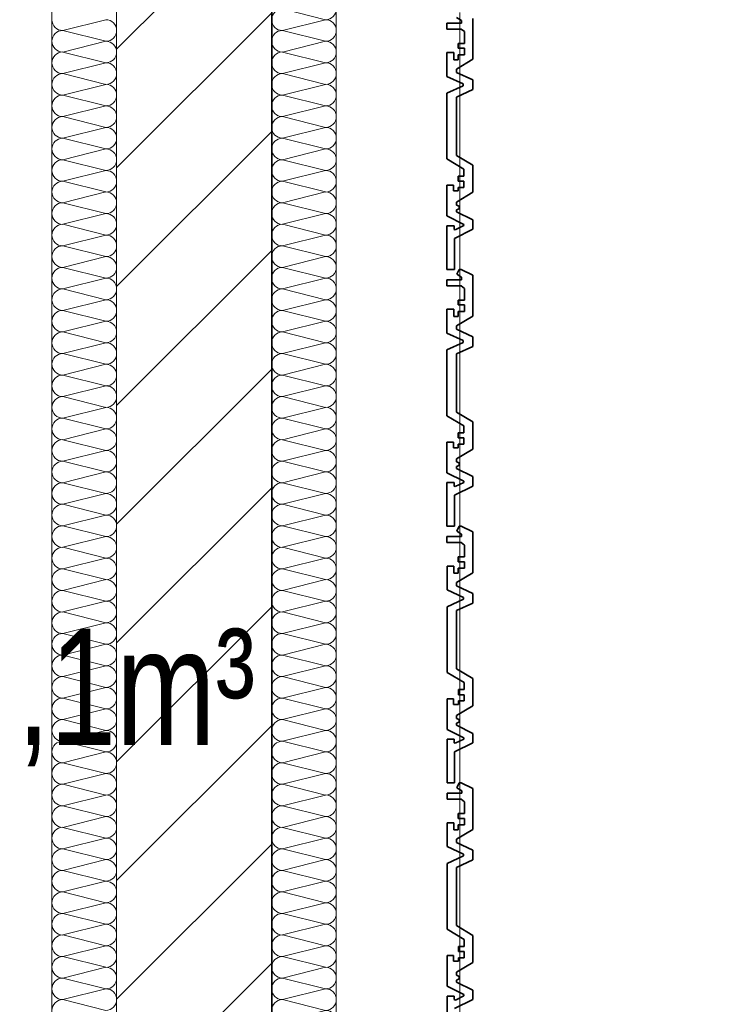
# Model space of a CAD drawing. Header units: metres. Extents: x -177922 to 5550634, y -507967 to 368279.
# Tile 103 of 125: x 3712478 to 3713580, y -53636 to -52112. Entities that reach past the tile are written whole.
import ezdxf

# ---------------------------------------------------------------- set-up
doc = ezdxf.new("R2010")
doc.units = ezdxf.units.M
doc.header["$LTSCALE"] = 0.05
doc.header["$PDSIZE"] = 0.8
for name, color, linetype in [('A_1_Bauteilschraffuren', 7, 'Continuous'), ('A_1_Fassaden', 7, 'Continuous'), ('A_1_Wände_Außen', 7, 'Continuous'), ('A_4_Text', 7, 'Continuous')]:
    doc.layers.add(name, color=color, linetype=linetype)
doc.styles.add('ERSTELLTER_STIL_8', font='txt')

# ---------------------------------------------------------------- blocks, each defined once
blk = doc.blocks.new('*X120', base_point=(3733493.5, -38278.9))
at = {"layer": 'A_1_Bauteilschraffuren', "color": 253, "linetype": 'Continuous', "lineweight": 13}
for p, q in [((3712951.8, -50778.9), (3712891.8, -50763.9)), ((3712951.8, -50778.9), (3712885.2, -50795.6)), ((3712951.8, -50812.3), (3712885.2, -50795.6)), ((3712951.8, -50812.3), (3712885.2, -50828.9)), ((3712951.8, -50845.6), (3712885.2, -50828.9)), ((3712951.8, -50845.6), (3712885.2, -50862.3)), ((3712951.8, -50878.9), (3712885.2, -50862.3)), ((3712951.8, -50878.9), (3712885.2, -50895.6)), ((3712951.8, -50912.3), (3712885.2, -50895.6)), ((3712951.8, -50912.3), (3712885.2, -50928.9)), ((3712951.8, -50945.6), (3712885.2, -50928.9)), ((3712951.8, -50945.6), (3712885.2, -50962.3)), ((3712951.8, -50978.9), (3712885.2, -50962.3)), ((3712951.8, -50978.9), (3712885.2, -50995.6)), ((3712951.8, -51012.3), (3712885.2, -50995.6)), ((3712951.8, -51012.3), (3712885.2, -51028.9)), ((3712951.8, -51045.6), (3712885.2, -51028.9)), ((3712951.8, -51045.6), (3712885.2, -51062.3)), ((3712951.8, -51078.9), (3712885.2, -51062.3)), ((3712951.8, -51078.9), (3712885.2, -51095.6)), ((3712951.8, -51112.3), (3712885.2, -51095.6)), ((3712951.8, -51112.3), (3712885.2, -51128.9)), ((3712951.8, -51145.6), (3712885.2, -51128.9)), ((3712951.8, -51145.6), (3712885.2, -51162.3)), ((3712951.8, -51178.9), (3712885.2, -51162.3)), ((3712951.8, -51178.9), (3712885.2, -51195.6)), ((3712951.8, -51212.3), (3712885.2, -51195.6)), ((3712951.8, -51212.3), (3712885.2, -51228.9)), ((3712951.8, -51245.6), (3712885.2, -51228.9)), ((3712951.8, -51245.6), (3712885.2, -51262.3)), ((3712951.8, -51278.9), (3712885.2, -51262.3)), ((3712951.8, -51278.9), (3712885.2, -51295.6)), ((3712951.8, -51312.3), (3712885.2, -51295.6)), ((3712951.8, -51312.3), (3712885.2, -51328.9)), ((3712951.8, -51345.6), (3712885.2, -51328.9)), ((3712951.8, -51345.6), (3712885.2, -51362.3)), ((3712951.8, -51378.9), (3712885.2, -51362.3)), ((3712951.8, -51378.9), (3712885.2, -51395.6)), ((3712951.8, -51412.3), (3712885.2, -51395.6)), ((3712951.8, -51412.3), (3712885.2, -51428.9)), ((3712951.8, -51445.6), (3712885.2, -51428.9)), ((3712951.8, -51445.6), (3712885.2, -51462.3)), ((3712951.8, -51478.9), (3712885.2, -51462.3)), ((3712951.8, -51478.9), (3712885.2, -51495.6)), ((3712951.8, -51512.3), (3712885.2, -51495.6)), ((3712951.8, -51512.3), (3712885.2, -51528.9)), ((3712951.8, -51545.6), (3712885.2, -51528.9)), ((3712951.8, -51545.6), (3712885.2, -51562.3)), ((3712951.8, -51578.9), (3712885.2, -51562.3)), ((3712951.8, -51578.9), (3712885.2, -51595.6)), ((3712951.8, -51612.3), (3712885.2, -51595.6)), ((3712951.8, -51612.3), (3712885.2, -51628.9)), ((3712951.8, -51645.6), (3712885.2, -51628.9)), ((3712951.8, -51645.6), (3712885.2, -51662.3)), ((3712951.8, -51678.9), (3712885.2, -51662.3)), ((3712951.8, -51678.9), (3712885.2, -51695.6)), ((3712951.8, -51712.3), (3712885.2, -51695.6)), ((3712951.8, -51712.3), (3712885.2, -51728.9)), ((3712951.8, -51745.6), (3712885.2, -51728.9)), ((3712951.8, -51745.6), (3712885.2, -51762.3)), ((3712951.8, -51778.9), (3712885.2, -51762.3)), ((3712951.8, -51778.9), (3712885.2, -51795.6)), ((3712951.8, -51812.3), (3712885.2, -51795.6)), ((3712951.8, -51812.3), (3712885.2, -51828.9)), ((3712951.8, -51845.6), (3712885.2, -51828.9)), ((3712951.8, -51845.6), (3712885.2, -51862.3)), ((3712951.8, -51878.9), (3712885.2, -51862.3)), ((3712951.8, -51878.9), (3712885.2, -51895.6)), ((3712951.8, -51912.3), (3712885.2, -51895.6)), ((3712951.8, -51912.3), (3712885.2, -51928.9)), ((3712951.8, -51945.6), (3712885.2, -51928.9)), ((3712951.8, -51945.6), (3712885.2, -51962.3)), ((3712951.8, -51978.9), (3712885.2, -51962.3)), ((3712951.8, -51978.9), (3712885.2, -51995.6)), ((3712951.8, -52012.3), (3712885.2, -51995.6)), ((3712951.8, -52012.3), (3712885.2, -52028.9)), ((3712951.8, -52045.6), (3712885.2, -52028.9)), ((3712951.8, -52045.6), (3712885.2, -52062.3)), ((3712951.8, -52078.9), (3712885.2, -52062.3)), ((3712951.8, -52078.9), (3712885.2, -52095.6)), ((3712951.8, -52112.3), (3712885.2, -52095.6)), ((3712951.8, -52112.3), (3712885.2, -52128.9)), ((3712951.8, -52145.6), (3712885.2, -52128.9)), ((3712951.8, -52145.6), (3712885.2, -52162.3)), ((3712951.8, -52178.9), (3712885.2, -52162.3)), ((3712951.8, -52178.9), (3712885.2, -52195.6)), ((3712951.8, -52212.3), (3712885.2, -52195.6)), ((3712951.8, -52212.3), (3712885.2, -52228.9)), ((3712951.8, -52245.6), (3712885.2, -52228.9)), ((3712951.8, -52245.6), (3712885.2, -52262.3)), ((3712951.8, -52278.9), (3712885.2, -52262.3)), ((3712951.8, -52278.9), (3712885.2, -52295.6)), ((3712951.8, -52312.3), (3712885.2, -52295.6)), ((3712951.8, -52312.3), (3712885.2, -52328.9)), ((3712951.8, -52345.6), (3712885.2, -52328.9)), ((3712951.8, -52345.6), (3712885.2, -52362.3)), ((3712951.8, -52378.9), (3712885.2, -52362.3)), ((3712951.8, -52378.9), (3712885.2, -52395.6)), ((3712951.8, -52412.3), (3712885.2, -52395.6)), ((3712951.8, -52412.3), (3712885.2, -52428.9)), ((3712951.8, -52445.6), (3712885.2, -52428.9)), ((3712951.8, -52445.6), (3712885.2, -52462.3)), ((3712951.8, -52478.9), (3712885.2, -52462.3)), ((3712951.8, -52478.9), (3712885.2, -52495.6)), ((3712951.8, -52512.3), (3712885.2, -52495.6)), ((3712951.8, -52512.3), (3712885.2, -52528.9)), ((3712951.8, -52545.6), (3712885.2, -52528.9)), ((3712951.8, -52545.6), (3712885.2, -52562.3)), ((3712951.8, -52578.9), (3712885.2, -52562.3)), ((3712951.8, -52578.9), (3712885.2, -52595.6)), ((3712951.8, -52612.3), (3712885.2, -52595.6)), ((3712951.8, -52612.3), (3712885.2, -52628.9)), ((3712951.8, -52645.6), (3712885.2, -52628.9)), ((3712951.8, -52645.6), (3712885.2, -52662.3)), ((3712951.8, -52678.9), (3712885.2, -52662.3)), ((3712951.8, -52678.9), (3712885.2, -52695.6)), ((3712951.8, -52712.3), (3712885.2, -52695.6)), ((3712951.8, -52712.3), (3712885.2, -52728.9)), ((3712951.8, -52745.6), (3712885.2, -52728.9)), ((3712951.8, -52745.6), (3712885.2, -52762.3)), ((3712951.8, -52778.9), (3712885.2, -52762.3)), ((3712951.8, -52778.9), (3712885.2, -52795.6)), ((3712951.8, -52812.3), (3712885.2, -52795.6)), ((3712951.8, -52812.3), (3712885.2, -52828.9)), ((3712951.8, -52845.6), (3712885.2, -52828.9)), ((3712951.8, -52845.6), (3712885.2, -52862.3)), ((3712951.8, -52878.9), (3712885.2, -52862.3)), ((3712951.8, -52878.9), (3712885.2, -52895.6)), ((3712951.8, -52912.3), (3712885.2, -52895.6)), ((3712951.8, -52912.3), (3712885.2, -52928.9)), ((3712951.8, -52945.6), (3712885.2, -52928.9)), ((3712951.8, -52945.6), (3712885.2, -52962.3)), ((3712951.8, -52978.9), (3712885.2, -52962.3)), ((3712951.8, -52978.9), (3712885.2, -52995.6)), ((3712951.8, -53012.3), (3712885.2, -52995.6)), ((3712951.8, -53012.3), (3712885.2, -53028.9)), ((3712951.8, -53045.6), (3712885.2, -53028.9)), ((3712951.8, -53045.6), (3712885.2, -53062.3)), ((3712951.8, -53078.9), (3712885.2, -53062.3)), ((3712951.8, -53078.9), (3712885.2, -53095.6)), ((3712951.8, -53112.3), (3712885.2, -53095.6)), ((3712951.8, -53112.3), (3712885.2, -53128.9)), ((3712951.8, -53145.6), (3712885.2, -53128.9)), ((3712951.8, -53145.6), (3712885.2, -53162.3)), ((3712951.8, -53178.9), (3712885.2, -53162.3)), ((3712951.8, -53178.9), (3712885.2, -53195.6)), ((3712951.8, -53212.3), (3712885.2, -53195.6)), ((3712951.8, -53212.3), (3712885.2, -53228.9)), ((3712951.8, -53245.6), (3712885.2, -53228.9)), ((3712951.8, -53245.6), (3712885.2, -53262.3)), ((3712951.8, -53278.9), (3712885.2, -53262.3)), ((3712951.8, -53278.9), (3712885.2, -53295.6)), ((3712951.8, -53312.3), (3712885.2, -53295.6)), ((3712951.8, -53312.3), (3712885.2, -53328.9)), ((3712951.8, -53345.6), (3712885.2, -53328.9)), ((3712951.8, -53345.6), (3712885.2, -53362.3)), ((3712951.8, -53378.9), (3712885.2, -53362.3)), ((3712951.8, -53378.9), (3712885.2, -53395.6)), ((3712951.8, -53412.3), (3712885.2, -53395.6)), ((3712951.8, -53412.3), (3712885.2, -53428.9)), ((3712951.8, -53445.6), (3712885.2, -53428.9)), ((3712951.8, -53445.6), (3712885.2, -53462.3)), ((3712951.8, -53478.9), (3712885.2, -53462.3)), ((3712951.8, -53478.9), (3712885.2, -53495.6)), ((3712951.8, -53512.3), (3712885.2, -53495.6)), ((3712951.8, -53512.3), (3712885.2, -53528.9)), ((3712951.8, -53545.6), (3712885.2, -53528.9)), ((3712951.8, -53545.6), (3712885.2, -53562.3)), ((3712951.8, -53578.9), (3712885.2, -53562.3)), ((3712951.8, -53578.9), (3712885.2, -53595.6)), ((3712951.8, -53612.3), (3712885.2, -53595.6)), ((3712951.8, -53612.3), (3712885.2, -53628.9)), ((3712951.8, -53645.6), (3712885.2, -53628.9)), ((3712951.8, -53645.6), (3712885.2, -53662.3)), ((3712951.8, -53678.9), (3712885.2, -53662.3)), ((3712951.8, -53678.9), (3712885.2, -53695.6)), ((3712951.8, -53712.3), (3712885.2, -53695.6)), ((3712951.8, -53712.3), (3712885.2, -53728.9)), ((3712951.8, -53745.6), (3712885.2, -53728.9)), ((3712951.8, -53745.6), (3712885.2, -53762.3)), ((3712951.8, -53778.9), (3712885.2, -53762.3)), ((3712951.8, -53778.9), (3712885.2, -53795.6)), ((3712918.5, -53803.9), (3712885.2, -53795.6))]:
    blk.add_line(p, q, dxfattribs=at)
for centre, start, end in [((3712885.2, -50778.9), 115.8373, 180), ((3712951.8, -50762.3), 270, 354.2628), ((3712885.2, -50778.9), 180, 270), ((3712951.8, -50795.6), 0, 90), ((3712885.2, -50812.3), 90, 180), ((3712951.8, -50795.6), 270, 0), ((3712885.2, -50812.3), 180, 270), ((3712951.8, -50828.9), 0, 90), ((3712885.2, -50845.6), 90, 180), ((3712951.8, -50828.9), 270, 0), ((3712885.2, -50845.6), 180, 270), ((3712951.8, -50862.3), 0, 90), ((3712885.2, -50878.9), 90, 180), ((3712951.8, -50862.3), 270, 0), ((3712885.2, -50878.9), 180, 270), ((3712951.8, -50895.6), 0, 90), ((3712885.2, -50912.3), 90, 180), ((3712951.8, -50895.6), 270, 0), ((3712885.2, -50912.3), 180, 270), ((3712951.8, -50928.9), 0, 90), ((3712885.2, -50945.6), 90, 180), ((3712951.8, -50928.9), 270, 0), ((3712885.2, -50945.6), 180, 270), ((3712951.8, -50962.3), 0, 90), ((3712885.2, -50978.9), 90, 180), ((3712951.8, -50962.3), 270, 0), ((3712885.2, -50978.9), 180, 270), ((3712951.8, -50995.6), 0, 90), ((3712885.2, -51012.3), 90, 180), ((3712951.8, -50995.6), 270, 0), ((3712885.2, -51012.3), 180, 270), ((3712951.8, -51028.9), 0, 90), ((3712885.2, -51045.6), 90, 180), ((3712951.8, -51028.9), 270, 0), ((3712885.2, -51045.6), 180, 270), ((3712951.8, -51062.3), 0, 90), ((3712885.2, -51078.9), 90, 180), ((3712951.8, -51062.3), 270, 0), ((3712885.2, -51078.9), 180, 270), ((3712951.8, -51095.6), 0, 90), ((3712885.2, -51112.3), 90, 180), ((3712951.8, -51095.6), 270, 0), ((3712885.2, -51112.3), 180, 270), ((3712951.8, -51128.9), 0, 90), ((3712885.2, -51145.6), 90, 180), ((3712951.8, -51128.9), 270, 0), ((3712885.2, -51145.6), 180, 270), ((3712951.8, -51162.3), 0, 90), ((3712885.2, -51178.9), 90, 180), ((3712951.8, -51162.3), 270, 0), ((3712885.2, -51178.9), 180, 270), ((3712951.8, -51195.6), 0, 90), ((3712885.2, -51212.3), 90, 180), ((3712951.8, -51195.6), 270, 0), ((3712885.2, -51212.3), 180, 270), ((3712951.8, -51228.9), 0, 90), ((3712885.2, -51245.6), 90, 180), ((3712951.8, -51228.9), 270, 0), ((3712885.2, -51245.6), 180, 270), ((3712951.8, -51262.3), 0, 90), ((3712885.2, -51278.9), 90, 180), ((3712951.8, -51262.3), 270, 0), ((3712885.2, -51278.9), 180, 270), ((3712951.8, -51295.6), 0, 90), ((3712885.2, -51312.3), 90, 180), ((3712951.8, -51295.6), 270, 0), ((3712885.2, -51312.3), 180, 270), ((3712951.8, -51328.9), 0, 90), ((3712885.2, -51345.6), 90, 180), ((3712951.8, -51328.9), 270, 0), ((3712885.2, -51345.6), 180, 270), ((3712951.8, -51362.3), 0, 90), ((3712885.2, -51378.9), 90, 180), ((3712951.8, -51362.3), 270, 0), ((3712885.2, -51378.9), 180, 270), ((3712951.8, -51395.6), 0, 90), ((3712885.2, -51412.3), 90, 180), ((3712951.8, -51395.6), 270, 0), ((3712885.2, -51412.3), 180, 270), ((3712951.8, -51428.9), 0, 90), ((3712885.2, -51445.6), 90, 180), ((3712951.8, -51428.9), 270, 0), ((3712885.2, -51445.6), 180, 270), ((3712951.8, -51462.3), 0, 90), ((3712885.2, -51478.9), 90, 180), ((3712951.8, -51462.3), 270, 0), ((3712885.2, -51478.9), 180, 270), ((3712951.8, -51495.6), 0, 90), ((3712885.2, -51512.3), 90, 180), ((3712951.8, -51495.6), 270, 0), ((3712885.2, -51512.3), 180, 270), ((3712951.8, -51528.9), 0, 90), ((3712885.2, -51545.6), 90, 180), ((3712951.8, -51528.9), 270, 0), ((3712885.2, -51545.6), 180, 270), ((3712951.8, -51562.3), 0, 90), ((3712885.2, -51578.9), 90, 180), ((3712951.8, -51562.3), 270, 0), ((3712885.2, -51578.9), 180, 270), ((3712951.8, -51595.6), 0, 90), ((3712885.2, -51612.3), 90, 180), ((3712951.8, -51595.6), 270, 0), ((3712885.2, -51612.3), 180, 270), ((3712951.8, -51628.9), 0, 90), ((3712885.2, -51645.6), 90, 180), ((3712951.8, -51628.9), 270, 0), ((3712885.2, -51645.6), 180, 270), ((3712951.8, -51662.3), 0, 90), ((3712885.2, -51678.9), 90, 180), ((3712951.8, -51662.3), 270, 0), ((3712885.2, -51678.9), 180, 270), ((3712951.8, -51695.6), 0, 90), ((3712885.2, -51712.3), 90, 180), ((3712951.8, -51695.6), 270, 0), ((3712885.2, -51712.3), 180, 270), ((3712951.8, -51728.9), 0, 90), ((3712885.2, -51745.6), 90, 180), ((3712951.8, -51728.9), 270, 0), ((3712885.2, -51745.6), 180, 270), ((3712951.8, -51762.3), 0, 90), ((3712885.2, -51778.9), 90, 180), ((3712951.8, -51762.3), 270, 0), ((3712885.2, -51778.9), 180, 270), ((3712951.8, -51795.6), 0, 90), ((3712885.2, -51812.3), 90, 180), ((3712951.8, -51795.6), 270, 0), ((3712885.2, -51812.3), 180, 270), ((3712951.8, -51828.9), 0, 90), ((3712885.2, -51845.6), 90, 180), ((3712951.8, -51828.9), 270, 0), ((3712885.2, -51845.6), 180, 270), ((3712951.8, -51862.3), 0, 90), ((3712885.2, -51878.9), 90, 180), ((3712951.8, -51862.3), 270, 0), ((3712885.2, -51878.9), 180, 270), ((3712951.8, -51895.6), 0, 90), ((3712885.2, -51912.3), 90, 180), ((3712951.8, -51895.6), 270, 0), ((3712885.2, -51912.3), 180, 270), ((3712951.8, -51928.9), 0, 90), ((3712885.2, -51945.6), 90, 180), ((3712951.8, -51928.9), 270, 0), ((3712885.2, -51945.6), 180, 270), ((3712951.8, -51962.3), 0, 90), ((3712885.2, -51978.9), 90, 180), ((3712951.8, -51962.3), 270, 0), ((3712885.2, -51978.9), 180, 270), ((3712951.8, -51995.6), 0, 90), ((3712885.2, -52012.3), 90, 180), ((3712951.8, -51995.6), 270, 0), ((3712885.2, -52012.3), 180, 270), ((3712951.8, -52028.9), 0, 90), ((3712885.2, -52045.6), 90, 180), ((3712951.8, -52028.9), 270, 0), ((3712885.2, -52045.6), 180, 270), ((3712951.8, -52062.3), 0, 90), ((3712885.2, -52078.9), 90, 180), ((3712951.8, -52062.3), 270, 0), ((3712885.2, -52078.9), 180, 270), ((3712951.8, -52095.6), 0, 90), ((3712885.2, -52112.3), 90, 180), ((3712951.8, -52095.6), 270, 0), ((3712885.2, -52112.3), 180, 270), ((3712951.8, -52128.9), 0, 90), ((3712885.2, -52145.6), 90, 180), ((3712951.8, -52128.9), 270, 0), ((3712885.2, -52145.6), 180, 270), ((3712951.8, -52162.3), 0, 90), ((3712885.2, -52178.9), 90, 180), ((3712951.8, -52162.3), 270, 0), ((3712885.2, -52178.9), 180, 270), ((3712951.8, -52195.6), 0, 90), ((3712885.2, -52212.3), 90, 180), ((3712951.8, -52195.6), 270, 0), ((3712885.2, -52212.3), 180, 270), ((3712951.8, -52228.9), 0, 90), ((3712885.2, -52245.6), 90, 180), ((3712951.8, -52228.9), 270, 0), ((3712885.2, -52245.6), 180, 270), ((3712951.8, -52262.3), 0, 90), ((3712885.2, -52278.9), 90, 180), ((3712951.8, -52262.3), 270, 0), ((3712885.2, -52278.9), 180, 270), ((3712951.8, -52295.6), 0, 90), ((3712885.2, -52312.3), 90, 180), ((3712951.8, -52295.6), 270, 0), ((3712885.2, -52312.3), 180, 270), ((3712951.8, -52328.9), 0, 90), ((3712885.2, -52345.6), 90, 180), ((3712951.8, -52328.9), 270, 0), ((3712885.2, -52345.6), 180, 270), ((3712951.8, -52362.3), 0, 90), ((3712885.2, -52378.9), 90, 180), ((3712951.8, -52362.3), 270, 0), ((3712885.2, -52378.9), 180, 270), ((3712951.8, -52395.6), 0, 90), ((3712885.2, -52412.3), 90, 180), ((3712951.8, -52395.6), 270, 0), ((3712885.2, -52412.3), 180, 270), ((3712951.8, -52428.9), 0, 90), ((3712885.2, -52445.6), 90, 180), ((3712951.8, -52428.9), 270, 0), ((3712885.2, -52445.6), 180, 270), ((3712951.8, -52462.3), 0, 90), ((3712885.2, -52478.9), 90, 180), ((3712951.8, -52462.3), 270, 0), ((3712885.2, -52478.9), 180, 270), ((3712951.8, -52495.6), 0, 90), ((3712885.2, -52512.3), 90, 180), ((3712951.8, -52495.6), 270, 0), ((3712885.2, -52512.3), 180, 270), ((3712951.8, -52528.9), 0, 90), ((3712885.2, -52545.6), 90, 180), ((3712951.8, -52528.9), 270, 0), ((3712885.2, -52545.6), 180, 270), ((3712951.8, -52562.3), 0, 90), ((3712885.2, -52578.9), 90, 180), ((3712951.8, -52562.3), 270, 0), ((3712885.2, -52578.9), 180, 270), ((3712951.8, -52595.6), 0, 90), ((3712885.2, -52612.3), 90, 180), ((3712951.8, -52595.6), 270, 0), ((3712885.2, -52612.3), 180, 270), ((3712951.8, -52628.9), 0, 90), ((3712885.2, -52645.6), 90, 180), ((3712951.8, -52628.9), 270, 0), ((3712885.2, -52645.6), 180, 270), ((3712951.8, -52662.3), 0, 90), ((3712885.2, -52678.9), 90, 180), ((3712951.8, -52662.3), 270, 0), ((3712885.2, -52678.9), 180, 270), ((3712951.8, -52695.6), 0, 90), ((3712885.2, -52712.3), 90, 180), ((3712951.8, -52695.6), 270, 0), ((3712885.2, -52712.3), 180, 270), ((3712951.8, -52728.9), 0, 90), ((3712885.2, -52745.6), 90, 180), ((3712951.8, -52728.9), 270, 0), ((3712885.2, -52745.6), 180, 270), ((3712951.8, -52762.3), 0, 90), ((3712885.2, -52778.9), 90, 180), ((3712951.8, -52762.3), 270, 0), ((3712885.2, -52778.9), 180, 270), ((3712951.8, -52795.6), 0, 90), ((3712885.2, -52812.3), 90, 180), ((3712951.8, -52795.6), 270, 0), ((3712885.2, -52812.3), 180, 270), ((3712951.8, -52828.9), 0, 90), ((3712885.2, -52845.6), 90, 180), ((3712951.8, -52828.9), 270, 0), ((3712885.2, -52845.6), 180, 270), ((3712951.8, -52862.3), 0, 90), ((3712885.2, -52878.9), 90, 180), ((3712951.8, -52862.3), 270, 0), ((3712885.2, -52878.9), 180, 270), ((3712951.8, -52895.6), 0, 90), ((3712885.2, -52912.3), 90, 180), ((3712951.8, -52895.6), 270, 0), ((3712885.2, -52912.3), 180, 270), ((3712951.8, -52928.9), 0, 90), ((3712885.2, -52945.6), 90, 180), ((3712951.8, -52928.9), 270, 0), ((3712885.2, -52945.6), 180, 270), ((3712951.8, -52962.3), 0, 90), ((3712885.2, -52978.9), 90, 180), ((3712951.8, -52962.3), 270, 0), ((3712885.2, -52978.9), 180, 270), ((3712951.8, -52995.6), 0, 90), ((3712885.2, -53012.3), 90, 180), ((3712951.8, -52995.6), 270, 0), ((3712885.2, -53012.3), 180, 270), ((3712951.8, -53028.9), 0, 90), ((3712885.2, -53045.6), 90, 180), ((3712951.8, -53028.9), 270, 0), ((3712885.2, -53045.6), 180, 270), ((3712951.8, -53062.3), 0, 90), ((3712885.2, -53078.9), 90, 180), ((3712951.8, -53062.3), 270, 0), ((3712885.2, -53078.9), 180, 270), ((3712951.8, -53095.6), 0, 90), ((3712885.2, -53112.3), 90, 180), ((3712951.8, -53095.6), 270, 0), ((3712885.2, -53112.3), 180, 270), ((3712951.8, -53128.9), 0, 90), ((3712885.2, -53145.6), 90, 180), ((3712951.8, -53128.9), 270, 0), ((3712885.2, -53145.6), 180, 270), ((3712951.8, -53162.3), 0, 90), ((3712885.2, -53178.9), 90, 180), ((3712951.8, -53162.3), 270, 0), ((3712885.2, -53178.9), 180, 270), ((3712951.8, -53195.6), 0, 90), ((3712885.2, -53212.3), 90, 180), ((3712951.8, -53195.6), 270, 0), ((3712885.2, -53212.3), 180, 270), ((3712951.8, -53228.9), 0, 90), ((3712885.2, -53245.6), 90, 180), ((3712951.8, -53228.9), 270, 0), ((3712885.2, -53245.6), 180, 270), ((3712951.8, -53262.3), 0, 90), ((3712885.2, -53278.9), 90, 180), ((3712951.8, -53262.3), 270, 0), ((3712885.2, -53278.9), 180, 270), ((3712951.8, -53295.6), 0, 90), ((3712885.2, -53312.3), 90, 180), ((3712951.8, -53295.6), 270, 0), ((3712885.2, -53312.3), 180, 270), ((3712951.8, -53328.9), 0, 90), ((3712885.2, -53345.6), 90, 180), ((3712951.8, -53328.9), 270, 0), ((3712885.2, -53345.6), 180, 270), ((3712951.8, -53362.3), 0, 90), ((3712885.2, -53378.9), 90, 180), ((3712951.8, -53362.3), 270, 0), ((3712885.2, -53378.9), 180, 270), ((3712951.8, -53395.6), 0, 90), ((3712885.2, -53412.3), 90, 180), ((3712951.8, -53395.6), 270, 0), ((3712885.2, -53412.3), 180, 270), ((3712951.8, -53428.9), 0, 90), ((3712885.2, -53445.6), 90, 180), ((3712951.8, -53428.9), 270, 0), ((3712885.2, -53445.6), 180, 270), ((3712951.8, -53462.3), 0, 90), ((3712885.2, -53478.9), 90, 180), ((3712951.8, -53462.3), 270, 0), ((3712885.2, -53478.9), 180, 270), ((3712951.8, -53495.6), 0, 90), ((3712885.2, -53512.3), 90, 180), ((3712951.8, -53495.6), 270, 0), ((3712885.2, -53512.3), 180, 270), ((3712951.8, -53528.9), 0, 90), ((3712885.2, -53545.6), 90, 180), ((3712951.8, -53528.9), 270, 0), ((3712885.2, -53545.6), 180, 270), ((3712951.8, -53562.3), 0, 90), ((3712885.2, -53578.9), 90, 180), ((3712951.8, -53562.3), 270, 0), ((3712885.2, -53578.9), 180, 270), ((3712951.8, -53595.6), 0, 90), ((3712885.2, -53612.3), 90, 180), ((3712951.8, -53595.6), 270, 0), ((3712885.2, -53612.3), 180, 270), ((3712951.8, -53628.9), 0, 90), ((3712885.2, -53645.6), 90, 180), ((3712951.8, -53628.9), 270, 0), ((3712885.2, -53645.6), 180, 270), ((3712951.8, -53662.3), 0, 90), ((3712885.2, -53678.9), 90, 180), ((3712951.8, -53662.3), 270, 0), ((3712885.2, -53678.9), 180, 270), ((3712951.8, -53695.6), 0, 90), ((3712885.2, -53712.3), 90, 180), ((3712951.8, -53695.6), 270, 0), ((3712885.2, -53712.3), 180, 270), ((3712951.8, -53728.9), 0, 90), ((3712885.2, -53745.6), 90, 180), ((3712951.8, -53728.9), 270, 0), ((3712885.2, -53745.6), 180, 270), ((3712951.8, -53762.3), 0, 90), ((3712885.2, -53778.9), 90, 180), ((3712951.8, -53762.3), 270, 0), ((3712885.2, -53778.9), 180, 270), ((3712951.8, -53795.6), 0, 90), ((3712885.2, -53812.3), 90, 149.9971), ((3712951.8, -53795.6), 330.0029, 0)]:
    blk.add_arc(centre, 16.7, start, end, dxfattribs=at)
blk = doc.blocks.new('*X121', base_point=(3733493.5, -38278.9))
at = {"layer": 'A_1_Bauteilschraffuren', "color": 253, "linetype": 'Continuous', "lineweight": 13}
for p, q in [((3712611.8, -52112.3), (3712545.2, -52128.9)), ((3712611.8, -52145.6), (3712545.2, -52128.9)), ((3712611.8, -52145.6), (3712545.2, -52162.3)), ((3712611.8, -52178.9), (3712545.2, -52162.3)), ((3712611.8, -52178.9), (3712545.2, -52195.6)), ((3712611.8, -52212.3), (3712545.2, -52195.6)), ((3712611.8, -52212.3), (3712545.2, -52228.9)), ((3712611.8, -52245.6), (3712545.2, -52228.9)), ((3712611.8, -52245.6), (3712545.2, -52262.3)), ((3712611.8, -52278.9), (3712545.2, -52262.3)), ((3712611.8, -52278.9), (3712545.2, -52295.6)), ((3712611.8, -52312.3), (3712545.2, -52295.6)), ((3712611.8, -52312.3), (3712545.2, -52328.9)), ((3712611.8, -52345.6), (3712545.2, -52328.9)), ((3712611.8, -52345.6), (3712545.2, -52362.3)), ((3712611.8, -52378.9), (3712545.2, -52362.3)), ((3712611.8, -52378.9), (3712545.2, -52395.6)), ((3712611.8, -52412.3), (3712545.2, -52395.6)), ((3712611.8, -52412.3), (3712545.2, -52428.9)), ((3712611.8, -52445.6), (3712545.2, -52428.9)), ((3712611.8, -52445.6), (3712545.2, -52462.3)), ((3712611.8, -52478.9), (3712545.2, -52462.3)), ((3712611.8, -52478.9), (3712545.2, -52495.6)), ((3712611.8, -52512.3), (3712545.2, -52495.6)), ((3712611.8, -52512.3), (3712545.2, -52528.9)), ((3712611.8, -52545.6), (3712545.2, -52528.9)), ((3712611.8, -52545.6), (3712545.2, -52562.3)), ((3712611.8, -52578.9), (3712545.2, -52562.3)), ((3712611.8, -52578.9), (3712545.2, -52595.6)), ((3712611.8, -52612.3), (3712545.2, -52595.6)), ((3712611.8, -52612.3), (3712545.2, -52628.9)), ((3712611.8, -52645.6), (3712545.2, -52628.9)), ((3712611.8, -52645.6), (3712545.2, -52662.3)), ((3712611.8, -52678.9), (3712545.2, -52662.3)), ((3712611.8, -52678.9), (3712545.2, -52695.6)), ((3712611.8, -52712.3), (3712545.2, -52695.6)), ((3712611.8, -52712.3), (3712545.2, -52728.9)), ((3712611.8, -52745.6), (3712545.2, -52728.9)), ((3712611.8, -52745.6), (3712545.2, -52762.3)), ((3712611.8, -52778.9), (3712545.2, -52762.3)), ((3712611.8, -52778.9), (3712545.2, -52795.6)), ((3712611.8, -52812.3), (3712545.2, -52795.6)), ((3712611.8, -52812.3), (3712545.2, -52828.9)), ((3712611.8, -52845.6), (3712545.2, -52828.9)), ((3712611.8, -52845.6), (3712545.2, -52862.3)), ((3712611.8, -52878.9), (3712545.2, -52862.3)), ((3712611.8, -52878.9), (3712545.2, -52895.6)), ((3712611.8, -52912.3), (3712545.2, -52895.6)), ((3712611.8, -52912.3), (3712545.2, -52928.9)), ((3712611.8, -52945.6), (3712545.2, -52928.9)), ((3712611.8, -52945.6), (3712545.2, -52962.3)), ((3712611.8, -52978.9), (3712545.2, -52962.3)), ((3712611.8, -52978.9), (3712545.2, -52995.6)), ((3712611.8, -53012.3), (3712545.2, -52995.6)), ((3712611.8, -53012.3), (3712545.2, -53028.9)), ((3712611.8, -53045.6), (3712545.2, -53028.9)), ((3712611.8, -53045.6), (3712545.2, -53062.3)), ((3712611.8, -53078.9), (3712545.2, -53062.3)), ((3712611.8, -53078.9), (3712545.2, -53095.6)), ((3712611.8, -53112.3), (3712545.2, -53095.6)), ((3712611.8, -53112.3), (3712545.2, -53128.9)), ((3712611.8, -53145.6), (3712545.2, -53128.9)), ((3712611.8, -53145.6), (3712545.2, -53162.3)), ((3712611.8, -53178.9), (3712545.2, -53162.3)), ((3712611.8, -53178.9), (3712545.2, -53195.6)), ((3712611.8, -53212.3), (3712545.2, -53195.6)), ((3712611.8, -53212.3), (3712545.2, -53228.9)), ((3712611.8, -53245.6), (3712545.2, -53228.9)), ((3712611.8, -53245.6), (3712545.2, -53262.3)), ((3712611.8, -53278.9), (3712545.2, -53262.3)), ((3712611.8, -53278.9), (3712545.2, -53295.6)), ((3712611.8, -53312.3), (3712545.2, -53295.6)), ((3712611.8, -53312.3), (3712545.2, -53328.9)), ((3712611.8, -53345.6), (3712545.2, -53328.9)), ((3712611.8, -53345.6), (3712545.2, -53362.3)), ((3712611.8, -53378.9), (3712545.2, -53362.3)), ((3712611.8, -53378.9), (3712545.2, -53395.6)), ((3712611.8, -53412.3), (3712545.2, -53395.6)), ((3712611.8, -53412.3), (3712545.2, -53428.9)), ((3712611.8, -53445.6), (3712545.2, -53428.9)), ((3712611.8, -53445.6), (3712545.2, -53462.3)), ((3712611.8, -53478.9), (3712545.2, -53462.3)), ((3712611.8, -53478.9), (3712545.2, -53495.6)), ((3712611.8, -53512.3), (3712545.2, -53495.6)), ((3712611.8, -53512.3), (3712545.2, -53528.9)), ((3712611.8, -53545.6), (3712545.2, -53528.9)), ((3712611.8, -53545.6), (3712545.2, -53562.3)), ((3712611.8, -53578.9), (3712545.2, -53562.3)), ((3712611.8, -53578.9), (3712545.2, -53595.6)), ((3712611.8, -53612.3), (3712545.2, -53595.6)), ((3712611.8, -53612.3), (3712545.2, -53628.9)), ((3712611.8, -53645.6), (3712545.2, -53628.9))]:
    blk.add_line(p, q, dxfattribs=at)
for centre, start, end in [((3712545.2, -52112.3), 180, 270), ((3712611.8, -52128.9), 0, 90), ((3712545.2, -52145.6), 90, 180), ((3712611.8, -52128.9), 270, 0), ((3712545.2, -52145.6), 180, 270), ((3712611.8, -52162.3), 0, 90), ((3712545.2, -52178.9), 90, 180), ((3712611.8, -52162.3), 270, 0), ((3712545.2, -52178.9), 180, 270), ((3712611.8, -52195.6), 0, 90), ((3712545.2, -52212.3), 90, 180), ((3712611.8, -52195.6), 270, 0), ((3712545.2, -52212.3), 180, 270), ((3712611.8, -52228.9), 0, 90), ((3712545.2, -52245.6), 90, 180), ((3712611.8, -52228.9), 270, 0), ((3712545.2, -52245.6), 180, 270), ((3712611.8, -52262.3), 0, 90), ((3712545.2, -52278.9), 90, 180), ((3712611.8, -52262.3), 270, 0), ((3712545.2, -52278.9), 180, 270), ((3712611.8, -52295.6), 0, 90), ((3712545.2, -52312.3), 90, 180), ((3712611.8, -52295.6), 270, 0), ((3712545.2, -52312.3), 180, 270), ((3712611.8, -52328.9), 0, 90), ((3712545.2, -52345.6), 90, 180), ((3712611.8, -52328.9), 270, 0), ((3712545.2, -52345.6), 180, 270), ((3712611.8, -52362.3), 0, 90), ((3712545.2, -52378.9), 90, 180), ((3712611.8, -52362.3), 270, 0), ((3712545.2, -52378.9), 180, 270), ((3712611.8, -52395.6), 0, 90), ((3712545.2, -52412.3), 90, 180), ((3712611.8, -52395.6), 270, 0), ((3712545.2, -52412.3), 180, 270), ((3712611.8, -52428.9), 0, 90), ((3712545.2, -52445.6), 90, 180), ((3712611.8, -52428.9), 270, 0), ((3712545.2, -52445.6), 180, 270), ((3712611.8, -52462.3), 0, 90), ((3712545.2, -52478.9), 90, 180), ((3712611.8, -52462.3), 270, 0), ((3712545.2, -52478.9), 180, 270), ((3712611.8, -52495.6), 0, 90), ((3712545.2, -52512.3), 90, 180), ((3712611.8, -52495.6), 270, 0), ((3712545.2, -52512.3), 180, 270), ((3712611.8, -52528.9), 0, 90), ((3712545.2, -52545.6), 90, 180), ((3712611.8, -52528.9), 270, 0), ((3712545.2, -52545.6), 180, 270), ((3712611.8, -52562.3), 0, 90), ((3712545.2, -52578.9), 90, 180), ((3712611.8, -52562.3), 270, 0), ((3712545.2, -52578.9), 180, 270), ((3712611.8, -52595.6), 0, 90), ((3712545.2, -52612.3), 90, 180), ((3712611.8, -52595.6), 270, 0), ((3712545.2, -52612.3), 180, 270), ((3712611.8, -52628.9), 0, 90), ((3712545.2, -52645.6), 90, 180), ((3712611.8, -52628.9), 270, 0), ((3712545.2, -52645.6), 180, 270), ((3712611.8, -52662.3), 0, 90), ((3712545.2, -52678.9), 90, 180), ((3712611.8, -52662.3), 270, 0), ((3712545.2, -52678.9), 180, 270), ((3712611.8, -52695.6), 0, 90), ((3712545.2, -52712.3), 90, 180), ((3712611.8, -52695.6), 270, 0), ((3712545.2, -52712.3), 180, 270), ((3712611.8, -52728.9), 0, 90), ((3712545.2, -52745.6), 90, 180), ((3712611.8, -52728.9), 270, 0), ((3712545.2, -52745.6), 180, 270), ((3712611.8, -52762.3), 0, 90), ((3712545.2, -52778.9), 90, 180), ((3712611.8, -52762.3), 270, 0), ((3712545.2, -52778.9), 180, 270), ((3712611.8, -52795.6), 0, 90), ((3712545.2, -52812.3), 90, 180), ((3712611.8, -52795.6), 270, 0), ((3712545.2, -52812.3), 180, 270), ((3712611.8, -52828.9), 0, 90), ((3712545.2, -52845.6), 90, 180), ((3712611.8, -52828.9), 270, 0), ((3712545.2, -52845.6), 180, 270), ((3712611.8, -52862.3), 0, 90), ((3712545.2, -52878.9), 90, 180), ((3712611.8, -52862.3), 270, 0), ((3712545.2, -52878.9), 180, 270), ((3712611.8, -52895.6), 0, 90), ((3712545.2, -52912.3), 90, 180), ((3712611.8, -52895.6), 270, 0), ((3712545.2, -52912.3), 180, 270), ((3712611.8, -52928.9), 0, 90), ((3712545.2, -52945.6), 90, 180), ((3712611.8, -52928.9), 270, 0), ((3712545.2, -52945.6), 180, 270), ((3712611.8, -52962.3), 0, 90), ((3712545.2, -52978.9), 90, 180), ((3712611.8, -52962.3), 270, 0), ((3712545.2, -52978.9), 180, 270), ((3712611.8, -52995.6), 0, 90), ((3712545.2, -53012.3), 90, 180), ((3712611.8, -52995.6), 270, 0), ((3712545.2, -53012.3), 180, 270), ((3712611.8, -53028.9), 0, 90), ((3712545.2, -53045.6), 90, 180), ((3712611.8, -53028.9), 270, 0), ((3712545.2, -53045.6), 180, 270), ((3712611.8, -53062.3), 0, 90), ((3712545.2, -53078.9), 90, 180), ((3712611.8, -53062.3), 270, 0), ((3712545.2, -53078.9), 180, 270), ((3712611.8, -53095.6), 0, 90), ((3712545.2, -53112.3), 90, 180), ((3712611.8, -53095.6), 270, 0), ((3712545.2, -53112.3), 180, 270), ((3712611.8, -53128.9), 0, 90), ((3712545.2, -53145.6), 90, 180), ((3712611.8, -53128.9), 270, 0), ((3712545.2, -53145.6), 180, 270), ((3712611.8, -53162.3), 0, 90), ((3712545.2, -53178.9), 90, 180), ((3712611.8, -53162.3), 270, 0), ((3712545.2, -53178.9), 180, 270), ((3712611.8, -53195.6), 0, 90), ((3712545.2, -53212.3), 90, 180), ((3712611.8, -53195.6), 270, 0), ((3712545.2, -53212.3), 180, 270), ((3712611.8, -53228.9), 0, 90), ((3712545.2, -53245.6), 90, 180), ((3712611.8, -53228.9), 270, 0), ((3712545.2, -53245.6), 180, 270), ((3712611.8, -53262.3), 0, 90), ((3712545.2, -53278.9), 90, 180), ((3712611.8, -53262.3), 270, 0), ((3712545.2, -53278.9), 180, 270), ((3712611.8, -53295.6), 0, 90), ((3712545.2, -53312.3), 90, 180), ((3712611.8, -53295.6), 270, 0), ((3712545.2, -53312.3), 180, 270), ((3712611.8, -53328.9), 0, 90), ((3712545.2, -53345.6), 90, 180), ((3712611.8, -53328.9), 270, 0), ((3712545.2, -53345.6), 180, 270), ((3712611.8, -53362.3), 0, 90), ((3712545.2, -53378.9), 90, 180), ((3712611.8, -53362.3), 270, 0), ((3712545.2, -53378.9), 180, 270), ((3712611.8, -53395.6), 0, 90), ((3712545.2, -53412.3), 90, 180), ((3712611.8, -53395.6), 270, 0), ((3712545.2, -53412.3), 180, 270), ((3712611.8, -53428.9), 0, 90), ((3712545.2, -53445.6), 90, 180), ((3712611.8, -53428.9), 270, 0), ((3712545.2, -53445.6), 180, 270), ((3712611.8, -53462.3), 0, 90), ((3712545.2, -53478.9), 90, 180), ((3712611.8, -53462.3), 270, 0), ((3712545.2, -53478.9), 180, 270), ((3712611.8, -53495.6), 0, 90), ((3712545.2, -53512.3), 90, 180), ((3712611.8, -53495.6), 270, 0), ((3712545.2, -53512.3), 180, 270), ((3712611.8, -53528.9), 0, 90), ((3712545.2, -53545.6), 90, 180), ((3712611.8, -53528.9), 270, 0), ((3712545.2, -53545.6), 180, 270), ((3712611.8, -53562.3), 0, 90), ((3712545.2, -53578.9), 90, 180), ((3712611.8, -53562.3), 270, 0), ((3712545.2, -53578.9), 180, 270), ((3712611.8, -53595.6), 0, 90), ((3712545.2, -53612.3), 90, 180), ((3712611.8, -53595.6), 270, 0), ((3712545.2, -53612.3), 180, 270), ((3712611.8, -53628.9), 0, 90), ((3712545.2, -53645.6), 90, 180), ((3712611.8, -53628.9), 270, 0)]:
    blk.add_arc(centre, 16.7, start, end, dxfattribs=at)

msp = doc.modelspace()

# ---------------------------------------------------------------- hatches: boundary and pattern name
at = {"layer": 'A_1_Bauteilschraffuren', "linetype": 'Continuous', "lineweight": 13}
h = msp.add_hatch(dxfattribs=at)
h.set_pattern_fill('MW_Kalksandstein_0006', color=253, style=0, pattern_type=2)
h.set_pattern_definition([(45, (3733493.5, -38278.93), (-91.9239, 91.9239), [])])
h.paths.add_polyline_path([(3712628.496, -53803.926), (3712868.496, -53803.926), (3712868.496, -51003.926), (3712628.496, -51003.926)])

# ---------------------------------------------------------------- linework, layer by layer
at = {"layer": 'A_1_Fassaden', "color": 7, "linetype": 'Continuous', "lineweight": 18}
for p, q in [((3713159.74, -52101.383), (3713159.783, -52498.748)), ((3713159.74, -52101.383), (3713159.783, -52498.748)), ((3713159.783, -52498.748), (3713159.825, -52896.112)), ((3713159.783, -52498.748), (3713159.825, -52896.112)), ((3713159.825, -52896.112), (3713159.867, -53293.476)), ((3713159.825, -52896.112), (3713159.867, -53293.476)), ((3713159.867, -53293.476), (3713159.91, -53690.841)), ((3713159.867, -53293.476), (3713159.91, -53690.841))]:
    msp.add_line(p, q, dxfattribs=at)
at = {"layer": 'A_1_Fassaden', "color": 7, "linetype": 'Continuous', "lineweight": 35}
for p, q in [((3713162.434, -52117.486), (3713139.742, -52117.489)), ((3713139.742, -52117.489), (3713139.743, -52126.715)), ((3713154.761, -52109.018), (3713162.433, -52113.616)), ((3713162.433, -52113.616), (3713162.434, -52117.486)), ((3713179.741, -52110.223), (3713179.748, -52173.604)), ((3713161.521, -52126.713), (3713139.743, -52126.715)), ((3713161.521, -52126.713), (3713166.879, -52130.731)), ((3713166.879, -52130.731), (3713166.881, -52148.888)), ((3713166.881, -52148.888), (3713157.238, -52148.889)), ((3713157.238, -52148.889), (3713157.239, -52156.473)), ((3713150.372, -52163.169), (3713139.747, -52163.17)), ((3713139.747, -52163.17), (3713139.751, -52199.997)), ((3713150.372, -52163.169), (3713150.373, -52174.233)), ((3713166.881, -52156.472), (3713157.239, -52156.473)), ((3713166.881, -52156.472), (3713166.882, -52166.431)), ((3713157.241, -52174.232), (3713150.373, -52174.233)), ((3713179.748, -52173.604), (3713154.439, -52188.657)), ((3713166.882, -52166.431), (3713157.24, -52166.432)), ((3713157.24, -52166.432), (3713157.241, -52174.232)), ((3713154.439, -52188.657), (3713154.439, -52193.918)), ((3713154.439, -52193.918), (3713179.751, -52205.515)), ((3713139.751, -52199.997), (3713165.063, -52211.594)), ((3713179.751, -52205.515), (3713179.753, -52220.532)), ((3713165.063, -52214.454), (3713139.753, -52226.056)), ((3713139.753, -52226.056), (3713139.764, -52327.777)), ((3713179.753, -52220.532), (3713154.444, -52232.135)), ((3713165.063, -52211.594), (3713165.063, -52214.454)), ((3713154.444, -52232.135), (3713154.453, -52322.233)), ((3713139.764, -52327.777), (3713166.083, -52343.601)), ((3713154.453, -52322.233), (3713179.765, -52337.452)), ((3713166.083, -52343.601), (3713166.085, -52354.497)), ((3713179.765, -52337.452), (3713179.77, -52379.41)), ((3713166.085, -52354.497), (3713157.312, -52354.498)), ((3713157.312, -52354.498), (3713157.312, -52362.311)), ((3713166.085, -52362.31), (3713157.312, -52362.311)), ((3713166.085, -52362.31), (3713166.087, -52372.001)), ((3713149.969, -52368.593), (3713139.769, -52368.594)), ((3713139.769, -52368.594), (3713139.774, -52416.096)), ((3713149.969, -52368.593), (3713149.97, -52377.333)), ((3713157.314, -52377.332), (3713149.97, -52377.333)), ((3713157.313, -52372.001), (3713157.314, -52377.332)), ((3713166.087, -52372.001), (3713157.313, -52372.001)), ((3713179.77, -52379.41), (3713154.461, -52394.634)), ((3713154.461, -52394.634), (3713154.461, -52399.145)), ((3713154.461, -52399.145), (3713158.603, -52400.903)), ((3713158.603, -52404.815), (3713154.462, -52406.574)), ((3713154.462, -52406.574), (3713154.462, -52409.621)), ((3713158.603, -52400.903), (3713158.603, -52404.815)), ((3713139.774, -52416.096), (3713165.88, -52429.009)), ((3713154.462, -52409.621), (3713179.774, -52422.142)), ((3713179.774, -52422.142), (3713179.776, -52436.69)), ((3713150.681, -52431.35), (3713139.775, -52431.351)), ((3713139.775, -52431.351), (3713139.783, -52498.75)), ((3713150.681, -52431.35), (3713150.681, -52436.762)), ((3713150.681, -52436.762), (3713152.608, -52437.559)), ((3713179.776, -52436.69), (3713151.443, -52450.712)), ((3713165.88, -52430.99), (3713152.608, -52437.559)), ((3713165.88, -52429.009), (3713165.88, -52430.99)), ((3713151.443, -52450.712), (3713151.448, -52498.749)), ((3713151.448, -52498.749), (3713139.783, -52498.75)), ((3713158.741, -52498.748), (3713154.804, -52506.383)), ((3713161.801, -52498.747), (3713158.741, -52498.748)), ((3713161.801, -52498.747), (3713179.784, -52507.588)), ((3713162.476, -52514.851), (3713139.784, -52514.853)), ((3713139.784, -52514.853), (3713139.785, -52524.08)), ((3713154.804, -52506.383), (3713162.476, -52510.98)), ((3713162.476, -52510.98), (3713162.476, -52514.851)), ((3713179.784, -52507.588), (3713179.79, -52570.969)), ((3713161.564, -52524.077), (3713139.785, -52524.08)), ((3713161.564, -52524.077), (3713166.921, -52528.095)), ((3713166.921, -52528.095), (3713166.923, -52546.252)), ((3713166.923, -52546.252), (3713157.281, -52546.253)), ((3713157.281, -52546.253), (3713157.281, -52553.837)), ((3713150.414, -52560.534), (3713139.789, -52560.535)), ((3713139.789, -52560.535), (3713139.793, -52597.361)), ((3713150.414, -52560.534), (3713150.416, -52571.597)), ((3713166.924, -52553.836), (3713157.281, -52553.837)), ((3713166.924, -52553.836), (3713166.925, -52563.796)), ((3713157.283, -52571.597), (3713150.416, -52571.597)), ((3713179.79, -52570.969), (3713154.481, -52586.022)), ((3713166.925, -52563.796), (3713157.282, -52563.797)), ((3713157.282, -52563.797), (3713157.283, -52571.597)), ((3713154.481, -52586.022), (3713154.482, -52591.282)), ((3713154.482, -52591.282), (3713179.794, -52602.879)), ((3713139.793, -52597.361), (3713165.105, -52608.958)), ((3713179.794, -52602.879), (3713179.795, -52617.897)), ((3713165.105, -52611.818), (3713139.796, -52623.42)), ((3713179.795, -52617.897), (3713154.486, -52629.499)), ((3713165.105, -52608.958), (3713165.105, -52611.818)), ((3713139.796, -52623.42), (3713139.807, -52725.141)), ((3713154.486, -52629.499), (3713154.496, -52719.598)), ((3713139.807, -52725.141), (3713166.126, -52740.965)), ((3713154.496, -52719.598), (3713179.808, -52734.816)), ((3713166.126, -52740.965), (3713166.127, -52751.862)), ((3713179.808, -52734.816), (3713179.812, -52776.774)), ((3713157.354, -52751.862), (3713157.355, -52759.675)), ((3713166.127, -52751.862), (3713157.354, -52751.862)), ((3713166.128, -52759.675), (3713157.355, -52759.675)), ((3713166.128, -52759.675), (3713166.129, -52769.365)), ((3713150.011, -52765.957), (3713139.811, -52765.958)), ((3713139.811, -52765.958), (3713139.816, -52813.46)), ((3713150.011, -52765.957), (3713150.012, -52774.697)), ((3713157.356, -52774.697), (3713150.012, -52774.697)), ((3713166.129, -52769.365), (3713157.356, -52769.366)), ((3713157.356, -52769.366), (3713157.356, -52774.697)), ((3713179.812, -52776.774), (3713154.503, -52791.998)), ((3713154.503, -52791.998), (3713154.504, -52796.509)), ((3713154.504, -52796.509), (3713158.645, -52798.267)), ((3713158.646, -52802.18), (3713154.505, -52803.938)), ((3713154.505, -52803.938), (3713154.505, -52806.986)), ((3713158.645, -52798.267), (3713158.646, -52802.18)), ((3713139.816, -52813.46), (3713165.922, -52826.374)), ((3713154.505, -52806.986), (3713179.817, -52819.506)), ((3713179.817, -52819.506), (3713179.818, -52834.054)), ((3713150.723, -52828.714), (3713139.818, -52828.715)), ((3713139.818, -52828.715), (3713139.825, -52896.114)), ((3713150.723, -52828.714), (3713150.724, -52834.127)), ((3713150.724, -52834.127), (3713152.65, -52834.923)), ((3713179.818, -52834.054), (3713151.485, -52848.076)), ((3713165.922, -52828.355), (3713152.65, -52834.923)), ((3713165.922, -52826.374), (3713165.922, -52828.355)), ((3713151.485, -52848.076), (3713151.49, -52896.113)), ((3713151.49, -52896.113), (3713139.825, -52896.114)), ((3713158.784, -52896.112), (3713154.846, -52903.747)), ((3713161.844, -52896.112), (3713158.784, -52896.112)), ((3713161.844, -52896.112), (3713179.826, -52904.952)), ((3713162.518, -52912.215), (3713139.827, -52912.218)), ((3713154.846, -52903.747), (3713162.518, -52908.345)), ((3713162.518, -52908.345), (3713162.518, -52912.215)), ((3713179.826, -52904.952), (3713179.833, -52968.333)), ((3713139.827, -52912.218), (3713139.828, -52921.444)), ((3713161.606, -52921.442), (3713139.828, -52921.444)), ((3713161.606, -52921.442), (3713166.963, -52925.46)), ((3713166.963, -52925.46), (3713166.965, -52943.616)), ((3713150.457, -52957.898), (3713139.832, -52957.899)), ((3713139.832, -52957.899), (3713139.835, -52994.726)), ((3713150.457, -52957.898), (3713150.458, -52968.962)), ((3713166.965, -52943.616), (3713157.323, -52943.617)), ((3713157.323, -52943.617), (3713157.324, -52951.201)), ((3713166.966, -52951.2), (3713157.324, -52951.201)), ((3713166.966, -52951.2), (3713166.967, -52961.16)), ((3713157.326, -52968.961), (3713150.458, -52968.962)), ((3713179.833, -52968.333), (3713154.524, -52983.386)), ((3713166.967, -52961.16), (3713157.325, -52961.161)), ((3713157.325, -52961.161), (3713157.326, -52968.961)), ((3713154.524, -52983.386), (3713154.524, -52988.647)), ((3713139.835, -52994.726), (3713165.147, -53006.322)), ((3713154.524, -52988.647), (3713179.836, -53000.244)), ((3713179.836, -53000.244), (3713179.838, -53015.261)), ((3713165.148, -53009.182), (3713139.838, -53020.785)), ((3713179.838, -53015.261), (3713154.528, -53026.863)), ((3713165.147, -53006.322), (3713165.148, -53009.182)), ((3713139.838, -53020.785), (3713139.849, -53122.506)), ((3713154.528, -53026.863), (3713154.538, -53116.962)), ((3713139.849, -53122.506), (3713166.168, -53138.33)), ((3713154.538, -53116.962), (3713179.85, -53132.181)), ((3713166.168, -53138.33), (3713166.169, -53149.226)), ((3713179.85, -53132.181), (3713179.855, -53174.138)), ((3713166.169, -53149.226), (3713157.396, -53149.227)), ((3713157.396, -53149.227), (3713157.397, -53157.04)), ((3713150.053, -53163.321), (3713139.853, -53163.322)), ((3713139.853, -53163.322), (3713139.858, -53210.825)), ((3713150.053, -53163.321), (3713150.054, -53172.062)), ((3713166.17, -53157.039), (3713157.397, -53157.04)), ((3713166.171, -53166.729), (3713157.398, -53166.73)), ((3713157.398, -53166.73), (3713157.399, -53172.061)), ((3713166.17, -53157.039), (3713166.171, -53166.729)), ((3713157.399, -53172.061), (3713150.054, -53172.062)), ((3713179.855, -53174.138), (3713154.546, -53189.362)), ((3713154.546, -53189.362), (3713154.546, -53193.874)), ((3713154.546, -53193.874), (3713158.688, -53195.631)), ((3713158.688, -53199.544), (3713154.547, -53201.303)), ((3713154.547, -53201.303), (3713154.547, -53204.35)), ((3713158.688, -53195.631), (3713158.688, -53199.544)), ((3713139.858, -53210.825), (3713165.964, -53223.738)), ((3713154.547, -53204.35), (3713179.859, -53216.87)), ((3713179.859, -53216.87), (3713179.861, -53231.419)), ((3713150.765, -53226.079), (3713139.86, -53226.08)), ((3713139.86, -53226.08), (3713139.867, -53293.479)), ((3713150.765, -53226.079), (3713150.766, -53231.491)), ((3713150.766, -53231.491), (3713152.693, -53232.287)), ((3713179.861, -53231.419), (3713151.528, -53245.441)), ((3713165.965, -53225.719), (3713152.693, -53232.287)), ((3713165.964, -53223.738), (3713165.965, -53225.719)), ((3713151.528, -53245.441), (3713151.533, -53293.477)), ((3713151.533, -53293.477), (3713139.867, -53293.479)), ((3713158.826, -53293.477), (3713154.888, -53301.111)), ((3713154.888, -53301.111), (3713162.56, -53305.709)), ((3713161.886, -53293.476), (3713158.826, -53293.477)), ((3713161.886, -53293.476), (3713179.868, -53302.316)), ((3713162.56, -53305.709), (3713162.561, -53309.579)), ((3713179.868, -53302.316), (3713179.875, -53365.697)), ((3713162.561, -53309.579), (3713139.869, -53309.582)), ((3713139.869, -53309.582), (3713139.87, -53318.808)), ((3713161.648, -53318.806), (3713139.87, -53318.808)), ((3713161.648, -53318.806), (3713167.006, -53322.824)), ((3713167.006, -53322.824), (3713167.008, -53340.981)), ((3713167.008, -53340.981), (3713157.365, -53340.982)), ((3713157.365, -53340.982), (3713157.366, -53348.566)), ((3713167.008, -53348.565), (3713157.366, -53348.566)), ((3713167.008, -53348.565), (3713167.01, -53358.524)), ((3713150.499, -53355.262), (3713139.874, -53355.263)), ((3713139.874, -53355.263), (3713139.878, -53392.09)), ((3713150.499, -53355.262), (3713150.5, -53366.326)), ((3713157.368, -53366.325), (3713150.5, -53366.326)), ((3713179.875, -53365.697), (3713154.566, -53380.75)), ((3713167.01, -53358.524), (3713157.367, -53358.525)), ((3713157.367, -53358.525), (3713157.368, -53366.325)), ((3713154.566, -53380.75), (3713154.567, -53386.011)), ((3713139.878, -53392.09), (3713165.19, -53403.687)), ((3713154.567, -53386.011), (3713179.878, -53397.608)), ((3713179.878, -53397.608), (3713179.88, -53412.625)), ((3713165.19, -53406.547), (3713139.881, -53418.149)), ((3713179.88, -53412.625), (3713154.571, -53424.228)), ((3713165.19, -53403.687), (3713165.19, -53406.547)), ((3713139.881, -53418.149), (3713139.891, -53519.87)), ((3713154.571, -53424.228), (3713154.58, -53514.326)), ((3713139.891, -53519.87), (3713166.211, -53535.694)), ((3713154.58, -53514.326), (3713179.892, -53529.545)), ((3713166.211, -53535.694), (3713166.212, -53546.59)), ((3713179.892, -53529.545), (3713179.897, -53571.503)), ((3713166.212, -53546.59), (3713157.439, -53546.591)), ((3713157.439, -53546.591), (3713157.44, -53554.404)), ((3713150.096, -53560.686), (3713139.896, -53560.687)), ((3713139.896, -53560.687), (3713139.901, -53608.189)), ((3713150.096, -53560.686), (3713150.097, -53569.426)), ((3713166.213, -53554.403), (3713157.44, -53554.404)), ((3713166.214, -53564.094), (3713157.441, -53564.095)), ((3713157.441, -53564.095), (3713157.441, -53569.425)), ((3713166.213, -53554.403), (3713166.214, -53564.094)), ((3713157.441, -53569.425), (3713150.097, -53569.426)), ((3713179.897, -53571.503), (3713154.588, -53586.727)), ((3713154.588, -53586.727), (3713154.588, -53591.238)), ((3713154.588, -53591.238), (3713158.73, -53592.996)), ((3713158.73, -53596.908), (3713154.589, -53598.667)), ((3713158.73, -53592.996), (3713158.73, -53596.908)), ((3713139.901, -53608.189), (3713166.007, -53621.102)), ((3713154.589, -53598.667), (3713154.59, -53601.714)), ((3713154.59, -53601.714), (3713179.901, -53614.235)), ((3713150.808, -53623.443), (3713139.902, -53623.444)), ((3713139.902, -53623.444), (3713139.91, -53690.843)), ((3713150.808, -53623.443), (3713150.808, -53628.855)), ((3713166.007, -53623.083), (3713152.735, -53629.652)), ((3713166.007, -53621.102), (3713166.007, -53623.083)), ((3713179.901, -53614.235), (3713179.903, -53628.783)), ((3713150.808, -53628.855), (3713152.735, -53629.652)), ((3713179.903, -53628.783), (3713151.57, -53642.805))]:
    msp.add_line(p, q, dxfattribs=at)
at = {"layer": 'A_1_Fassaden', "color": 7, "linetype": 'Continuous', "lineweight": 18}
for p in [(3713159.783, -52498.748), (3713159.783, -52498.748), (3713159.825, -52896.112), (3713159.825, -52896.112), (3713159.867, -53293.476), (3713159.867, -53293.476)]:
    msp.add_point(p, dxfattribs=at)
at = {"layer": 'A_1_Wände_Außen', "color": 7, "linetype": 'Continuous', "lineweight": 18}
msp.add_line((3712628.496, -51003.926), (3712628.496, -53803.926), dxfattribs=at)
at = {"layer": 'A_1_Wände_Außen', "color": 7, "linetype": 'Continuous', "lineweight": 35}
msp.add_line((3712868.496, -53803.926), (3712868.496, -51003.926), dxfattribs=at)
at = {"layer": 'A_1_Wände_Außen', "color": 7, "linetype": 'Continuous', "lineweight": 18, "flags": 128}
for points in [[(3712528.496, -50663.926), (3712528.496, -53663.926)], [(3712968.496, -53803.926), (3712968.496, -50763.926)]]:
    msp.add_lwpolyline(points, dxfattribs=at)

# ---------------------------------------------------------------- block references
at = {"layer": 'A_1_Wände_Außen', "color": 7, "lineweight": 25}
for name in ['*X121', '*X120']:
    msp.add_blockref(name, (3733493.496, -38278.926), dxfattribs=at)

# ---------------------------------------------------------------- texts
at = {"layer": 'A_4_Text', "color": 7, "linetype": 'Continuous', "lineweight": 15, "insert": (3711058.861, -53268.104), "char_height": 180, "attachment_point": 7, "style": 'ERSTELLTER_STIL_8'}
msp.add_mtext('\\A1;{\\pql;\\fSwis721 LtCn BT|b0|i0|c0|p0;\\W1.000000;Umleerbehälter 1,1m³}', dxfattribs=at)

doc.saveas('drawing.dxf')
